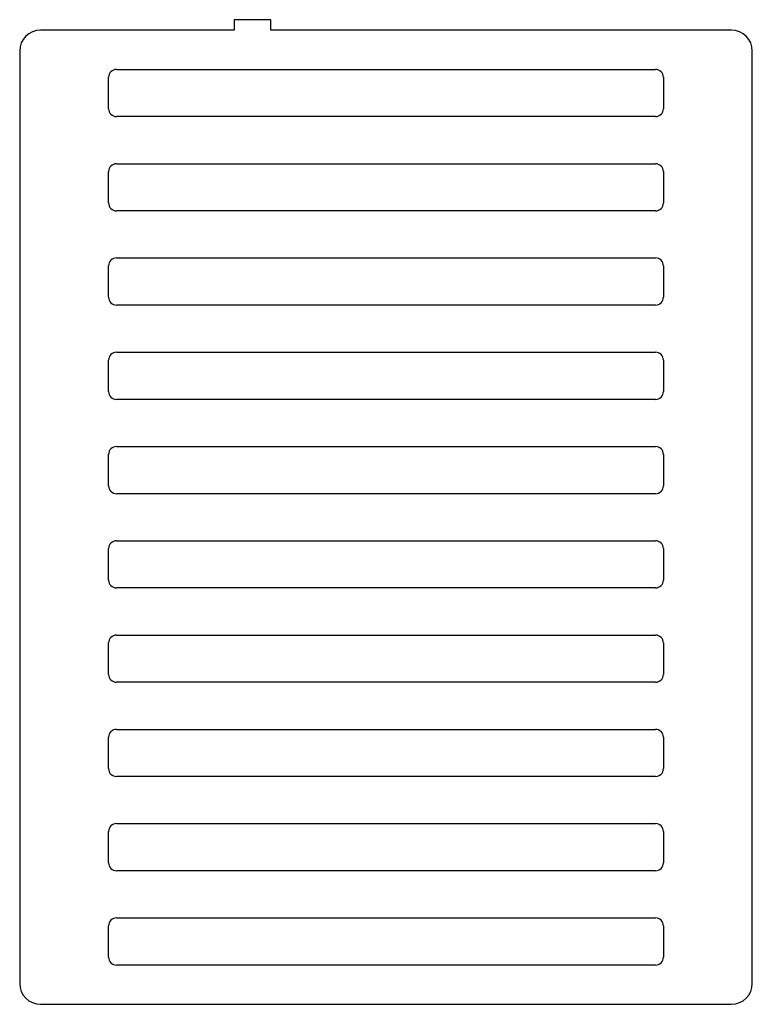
# Model space of a CAD drawing. Extents: x -70 to 70, y -12 to 176.
import ezdxf

# ---------------------------------------------------------------- set-up
doc = ezdxf.new("R2010")
doc.units = 0
doc.layers.add('122', color=151, linetype='CONTINUOUS')

msp = doc.modelspace()

# ---------------------------------------------------------------- linework, layer by layer
at = {"layer": '122'}
for p, q in [((-22, 176), (-29, 176)), ((-29, 176), (-29, 174)), ((-22, 174), (-22, 176)), ((-29, 174), (-66, 174)), ((66, 174), (-22, 174)), ((-70, 170), (-70, -8)), ((70, -8), (70, 170)), ((-51.5, 166.5), (51.5, 166.5)), ((-53, 159), (-53, 165)), ((53, 165), (53, 159)), ((51.5, 157.5), (-51.5, 157.5)), ((-53, 141), (-53, 147)), ((-51.5, 148.5), (51.5, 148.5)), ((53, 147), (53, 141)), ((51.5, 139.5), (-51.5, 139.5)), ((-51.5, 130.5), (51.5, 130.5)), ((-53, 123), (-53, 129)), ((53, 129), (53, 123)), ((51.5, 121.5), (-51.5, 121.5)), ((-53, 105), (-53, 111)), ((-51.5, 112.5), (51.5, 112.5)), ((53, 111), (53, 105)), ((51.5, 103.5), (-51.5, 103.5)), ((-51.5, 94.5), (51.5, 94.5)), ((-53, 87), (-53, 93)), ((53, 93), (53, 87)), ((51.5, 85.5), (-51.5, 85.5)), ((-51.5, 76.5), (51.5, 76.5)), ((-53, 69), (-53, 75)), ((53, 75), (53, 69)), ((51.5, 67.5), (-51.5, 67.5)), ((-51.5, 58.5), (51.5, 58.5)), ((-53, 51), (-53, 57)), ((53, 57), (53, 51)), ((51.5, 49.5), (-51.5, 49.5)), ((-51.5, 40.5), (51.5, 40.5)), ((-53, 33), (-53, 39)), ((53, 39), (53, 33)), ((51.5, 31.5), (-51.5, 31.5)), ((-53, 15), (-53, 21)), ((-51.5, 22.5), (51.5, 22.5)), ((53, 21), (53, 15)), ((51.5, 13.5), (-51.5, 13.5)), ((-51.5, 4.5), (51.5, 4.5)), ((-53, -3), (-53, 3)), ((53, 3), (53, -3)), ((51.5, -4.5), (-51.5, -4.5)), ((-66, -12), (66, -12))]:
    msp.add_line(p, q, dxfattribs=at)
for centre, radius, start, end in [((-66, 170), 4, 90, 180), ((66, 170), 4, 0, 90), ((-51.5, 165), 1.5, 90, 180), ((51.5, 165), 1.5, 0, 90), ((-51.5, 159), 1.5, 180, 270), ((51.5, 159), 1.5, 270, 0), ((-51.5, 147), 1.5, 90, 180), ((51.5, 147), 1.5, 0, 90), ((-51.5, 141), 1.5, 180, 270), ((51.5, 141), 1.5, 270, 0), ((-51.5, 129), 1.5, 90, 180), ((51.5, 129), 1.5, 0, 90), ((-51.5, 123), 1.5, 180, 270), ((51.5, 123), 1.5, 270, 0), ((-51.5, 111), 1.5, 90, 180), ((51.5, 111), 1.5, 0, 90), ((-51.5, 105), 1.5, 180, 270), ((51.5, 105), 1.5, 270, 0), ((-51.5, 93), 1.5, 90, 180), ((51.5, 93), 1.5, 0, 90), ((-51.5, 87), 1.5, 180, 270), ((51.5, 87), 1.5, 270, 0), ((-51.5, 75), 1.5, 90, 180), ((51.5, 75), 1.5, 0, 90), ((-51.5, 69), 1.5, 180, 270), ((51.5, 69), 1.5, 270, 0), ((-51.5, 57), 1.5, 90, 180), ((51.5, 57), 1.5, 0, 90), ((-51.5, 51), 1.5, 180, 270), ((51.5, 51), 1.5, 270, 0), ((-51.5, 39), 1.5, 90, 180), ((51.5, 39), 1.5, 0, 90), ((-51.5, 33), 1.5, 180, 270), ((51.5, 33), 1.5, 270, 0), ((-51.5, 21), 1.5, 90, 180), ((51.5, 21), 1.5, 0, 90), ((-51.5, 15), 1.5, 180, 270), ((51.5, 15), 1.5, 270, 0), ((-51.5, 3), 1.5, 90, 180), ((51.5, 3), 1.5, 0, 90), ((-51.5, -3), 1.5, 180, 270), ((51.5, -3), 1.5, 270, 0), ((-66, -8), 4, 180, 270), ((66, -8), 4, 270, 0)]:
    msp.add_arc(centre, radius, start, end, dxfattribs=at)

doc.saveas('drawing.dxf')
